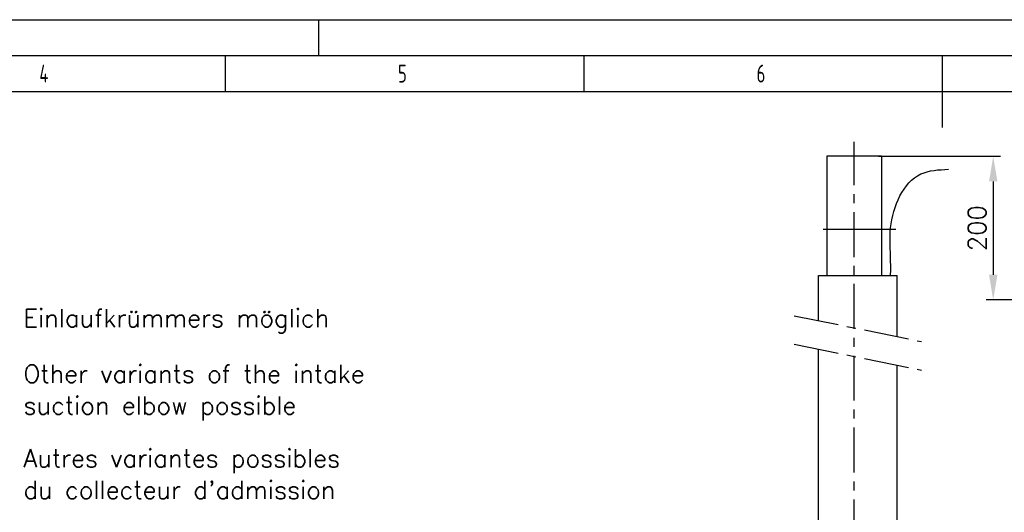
# Model space of a CAD drawing. Header units: millimetres. Extents: x 0 to 5940, y 0 to 4200.
# Tile 45 of 52: x 1683 to 3056, y 3514 to 4200. Entities that reach past the tile are written whole.
import ezdxf

# ---------------------------------------------------------------- set-up
doc = ezdxf.new("R2010")
doc.units = ezdxf.units.MM
doc.header["$LTSCALE"] = 50
doc.linetypes.add('MITTE', pattern=[2, 1.25, -0.25, 0.25, -0.25])
doc.layers.get('0').update_dxf_attribs({"linetype": 'CONTINUOUS'})
doc.layers.get('DEFPOINTS').update_dxf_attribs({"linetype": 'CONTINUOUS'})
for name, color, linetype in [('02-LINIE-035', 2, 'CONTINUOUS'), ('03-LINIE-050', 3, 'CONTINUOUS'), ('05-ACHSE', 1, 'MITTE'), ('06-MASSE1', 1, 'CONTINUOUS'), ('10-TEXT-025', 1, 'CONTINUOUS'), ('KSB-BLATTRAND', 2, 'CONTINUOUS')]:
    doc.layers.add(name, color=color, linetype=linetype)
doc.styles.add('ACA_NORM', font='ROMANS.SHX')
doc.styles.get("Standard").update_dxf_attribs({"font": 'ISOCP.SHX'})
doc.dimstyles.new('1-10', dxfattribs={"dimscale": 10, "dimtxt": 2.5, "dimasz": 3.5, "dimexe": 1, "dimexo": 0, "dimgap": 1, "dimtad": 1, "dimdec": 0, "dimzin": 0, "dimtxsty": 'ACA_NORM', "dimcen": 0, "dimadec": 0, "dimazin": 0, "dimtfac": 2.4, "dimtdec": 0, "dimtmove": 0, "dimatfit": 3, "dimfxl": 1, "dimtolj": 1, "dimtzin": 0, "dimarcsym": 0})

# ---------------------------------------------------------------- blocks, each defined once
blk = doc.blocks.new('Rahmen_A2')
at = {"color": 1, "ltscale": 150}
for p, q in [((0, 420), (594, 420)), ((10, 410), (584, 410))]:
    blk.add_line(p, q, dxfattribs=at)
at = {"layer": 'KSB-BLATTRAND'}
for p, q in [((210, 420), (210, 415)), ((5, 415), (589, 415)), ((197, 410), (197, 415)), ((247, 410), (247, 415)), ((297, 410), (297, 415)), ((297, 405), (297, 415))]:
    blk.add_line(p, q, dxfattribs=at)
at = {"layer": 'KSB-BLATTRAND', "width": 0.75}
for s, p in [('4', (171.0625, 411.25)), ('5', (221.0625, 411.25)), ('6', (271.0625, 411.25))]:
    blk.add_text(s, height=2.5, dxfattribs=at).set_placement(p)
blk = doc.blocks.new('*D17')
at = {"layer": '06-MASSE1', "color": 0, "lineweight": -2}
for p, q in [((2880.6, 4009.8), (3050.5, 4009.8)), ((3040.5, 3974.8), (3040.5, 3844.8)), ((3178.8, 3809.8), (3030.5, 3809.8))]:
    blk.add_line(p, q, dxfattribs=at)
at = {"layer": '06-MASSE1', "color": 0}
for points in [[(3034.6, 3974.8), (3046.3, 3974.8), (3040.5, 4009.8)], [(3034.6, 3844.8), (3046.3, 3844.8), (3040.5, 3809.8)]]:
    blk.add_solid(points, dxfattribs=at)
at = {"layer": 'DEFPOINTS', "color": 0}
for p in [(2880.6, 4009.8), (3040.5, 3809.8), (3178.8, 3809.8)]:
    blk.add_point(p, dxfattribs=at)
at = {"layer": '06-MASSE1', "color": 0, "insert": (3018, 3909.8), "char_height": 25, "attachment_point": 5, "rotation": 90, "style": 'ACA_NORM'}
blk.add_mtext('\\A1;200', dxfattribs=at)

msp = doc.modelspace()

# ---------------------------------------------------------------- linework, layer by layer
at = {"layer": '02-LINIE-035'}
for p, q in [((2884.7, 4009.8), (2808.6, 4009.8)), ((2808.6, 4009.8), (2808.6, 3843.8)), ((2884.7, 4009.8), (2884.7, 3843.8)), ((2796.7, 3843.8), (2906.7, 3843.8)), ((2796.7, 3781), (2796.7, 3843.8)), ((2906.7, 3758.7), (2906.7, 3843.8)), ((2796.7, 3443.1), (2796.7, 3741.3)), ((2906.7, 3473.1), (2906.7, 3719))]:
    msp.add_line(p, q, dxfattribs=at)
at = {"layer": '03-LINIE-050'}
msp.add_line((2803.6, 3908.4), (2904.6, 3908.4), dxfattribs=at)
msp.add_open_spline([(2897.5, 3843.8), (2897.5, 3850.8), (2897.8, 3873), (2893.2, 3922.2), (2921.1, 3988.9), (2964.5, 3991.1), (2978.1, 3991.8)], degree=3, knots=[0, 0, 0, 0, 20.874353, 66.511193, 152.488357, 191.467638, 191.467638, 191.467638, 191.467638], dxfattribs=at)
at = {"layer": '05-ACHSE'}
for p, q in [((2846.7, 2969.6), (2846.7, 4030)), ((2763, 3787.9), (2940.3, 3751.9)), ((2763, 3748.2), (2940.3, 3712.2))]:
    msp.add_line(p, q, dxfattribs=at)

# ---------------------------------------------------------------- block references
at = {"layer": 'KSB-BLATTRAND', "xscale": 10, "yscale": 10, "zscale": 10}
msp.add_blockref('Rahmen_A2', (0, 0), dxfattribs=at)

# ---------------------------------------------------------------- texts
at = {"layer": '10-TEXT-025', "style": 'ACA_NORM'}
for s, p in [('Einlaufkrümmers möglich ', (1688.5, 3772.1)), ('Other variants of the intake', (1688.5, 3694.4)), ('suction elbow possible', (1688.5, 3650.3)), ('Autres variantes possibles', (1688.5, 3576.9)), ("du collecteur d'admission", (1688.5, 3532.8))]:
    msp.add_text(s, height=25, dxfattribs=at).set_placement(p)

# ---------------------------------------------------------------- dimensions: what is measured, and where the dimension line sits
at = {"layer": '06-MASSE1'}
dim = msp.add_linear_dim(base=(3040.5, 3809.8), p1=(2880.6, 4009.8), p2=(3178.8, 3809.8), angle=90, dimstyle='1-10', dxfattribs=at)
dim.commit()
dim.dimension.update_dxf_attribs({"geometry": '*D17', "text_midpoint": (3018, 3909.8)})

doc.saveas('drawing.dxf')
